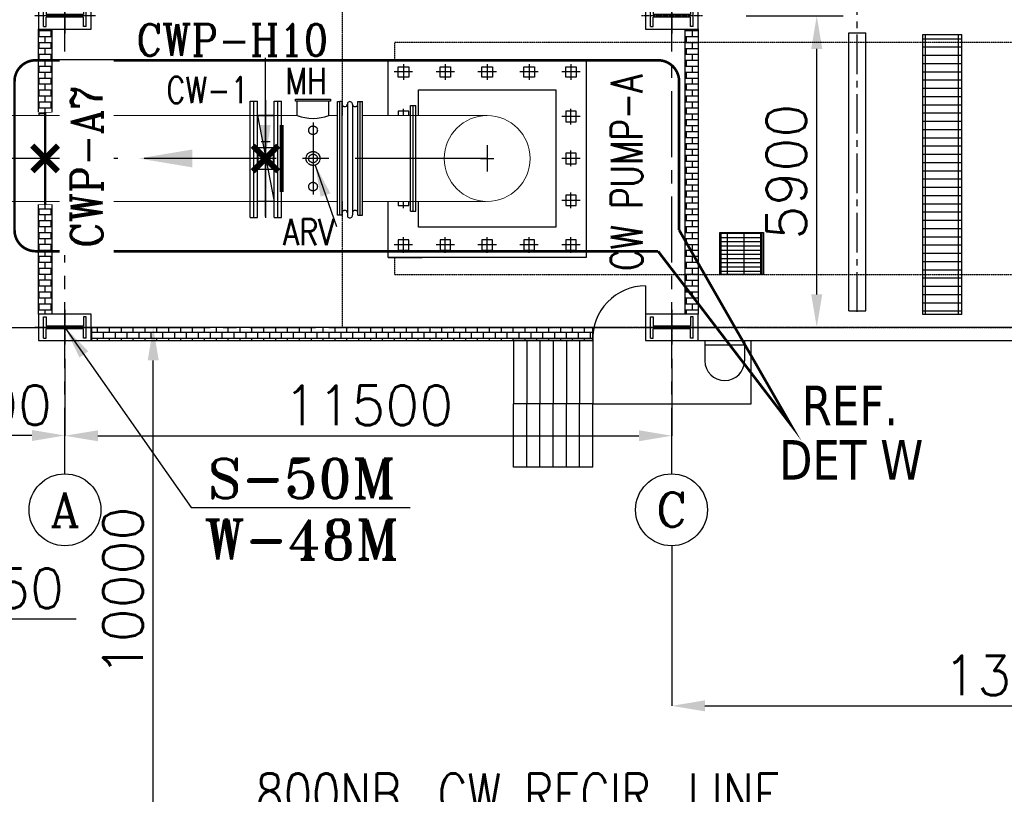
# Model space of a CAD drawing. Header units: inches. Extents: x -341304 to 31571016, y -692717 to 2132253.
# Tile 256 of 256: x 844852 to 863508, y -315827 to -301156. Entities that reach past the tile are written whole.
import ezdxf
from ezdxf.enums import TextEntityAlignment as Align

# ---------------------------------------------------------------- set-up
doc = ezdxf.new("R2010")
doc.units = ezdxf.units.IN
doc.header["$MEASUREMENT"] = 0
for name, pattern in [('CENTER', [2, 1.25, -0.25, 0.25, -0.25]), ('CENTER2', [1.125, 0.75, -0.125, 0.125, -0.125]), ('HIDDEN', [0.375, 0.25, -0.125])]:
    doc.linetypes.add(name, pattern=pattern)
for name, color, linetype in [('0-CL', 8, 'CENTER'), ('0-CW SUPPLY', 4, 'Continuous'), ('3', 2, 'HIDDEN'), ('7', 1, 'CENTER'), ('CEN', 1, 'CENTER'), ('CL', 8, 'CENTER'), ('CW PH Elevation', 8, 'Continuous'), ('CWPIPE', 3, 'CENTER'), ('DIM', 1, 'Continuous'), ('EQP0', 3, 'Continuous'), ('PH Plan', 7, 'Continuous'), ('Sump Plan', 7, 'Continuous'), ('text', 3, 'Continuous')]:
    doc.layers.add(name, color=color, linetype=linetype)
doc.styles.add('ROMANC', font='ROMANC.SHX')
doc.styles.add('ROMANS', font='romans')
doc.styles.add('ROMANT', font='romant', dxfattribs={"height": 5})
doc.styles.add('style1', font='verdana.ttf')
doc.linetypes.add('FENCELINE1', pattern='A,0.25,-0.1,[133,ltypeshp.shx,S=0.1,R=0,X=-0.1,Y=0],-0.1,1', length=1.45)
doc.dimstyles.new('User600', dxfattribs={"dimscale": 500, "dimtxt": 1.5, "dimasz": 1.25, "dimexe": 1, "dimexo": 1, "dimgap": 0.4, "dimtad": 1, "dimdec": 0, "dimzin": 0, "dimdsep": 46, "dimtxsty": 'ROMANS', "dimcen": 1, "dimclrd": 8, "dimclre": 8, "dimclrt": 3, "dimadec": 0, "dimazin": 0, "dimtfac": 1, "dimtdec": 0, "dimtix": 1, "dimtofl": 0, "dimtmove": 0, "dimatfit": 3, "dimfxl": 1, "dimtolj": 1, "dimtzin": 0, "dimarcsym": 0})
doc.dimstyles.new('User600Big', dxfattribs={"dimscale": 600, "dimtxt": 2.75, "dimasz": 1.25, "dimexe": 1, "dimexo": 1, "dimgap": 1.2, "dimtad": 1, "dimdec": 0, "dimzin": 0, "dimdsep": 46, "dimtxsty": 'ROMANS', "dimcen": 1, "dimclrd": 8, "dimclre": 8, "dimclrt": 3, "dimadec": 0, "dimazin": 0, "dimtfac": 1, "dimtdec": 0, "dimtix": 1, "dimtofl": 0, "dimtmove": 0, "dimatfit": 3, "dimfxl": 1, "dimtolj": 1, "dimtzin": 0, "dimarcsym": 0})

# ---------------------------------------------------------------- blocks, each defined once
blk = doc.blocks.new('*D293')
at = {"color": 8, "lineweight": -2, "transparency": 16777216}
for p, q in [((845709, -307580), (845709, -309036)), ((857209, -307580), (857209, -309036)), ((846334, -309036), (856584, -309036))]:
    blk.add_line(p, q, dxfattribs=at)
at = {"color": 8, "transparency": 16777216}
for points in [[(846334, -308932), (846334, -309140), (845709, -309036)], [(856584, -308932), (856584, -309140), (857209, -309036)]]:
    blk.add_solid(points, dxfattribs=at)
at = {"layer": 'Defpoints', "color": 0, "transparency": 16777216}
for p in [(845709, -307580), (857209, -307580), (857209, -309036)]:
    blk.add_point(p, dxfattribs=at)
at = {"color": 3, "transparency": 16777216, "insert": (851459, -308461), "char_height": 750, "attachment_point": 5, "style": 'ROMANS'}
blk.add_mtext('\\A1;11500', dxfattribs=at)
blk = doc.blocks.new('*D294')
at = {"color": 8, "lineweight": -2, "transparency": 16777216}
for p, q in [((841709, -309382), (841709, -309031)), ((845084, -309031), (842334, -309031)), ((845709, -309387), (845709, -309031))]:
    blk.add_line(p, q, dxfattribs=at)
at = {"color": 8, "transparency": 16777216}
for points in [[(842334, -308927), (842334, -309135), (841709, -309031)], [(845084, -308927), (845084, -309135), (845709, -309031)]]:
    blk.add_solid(points, dxfattribs=at)
at = {"layer": 'Defpoints', "color": 0, "transparency": 16777216}
for p in [(841709, -309031), (841709, -309382), (845709, -309387)]:
    blk.add_point(p, dxfattribs=at)
at = {"color": 3, "transparency": 16777216, "insert": (844178, -308456), "char_height": 750, "attachment_point": 5, "style": 'ROMANS'}
blk.add_mtext('\\A1;4000', dxfattribs=at)
blk = doc.blocks.new('*D169')
at = {"color": 8, "lineweight": -2, "transparency": 16777216}
for p, q in [((839059, -312819), (839059, -312502)), ((839684, -312502), (841084, -312502)), ((841709, -312853), (841709, -312502)), ((841709, -312502), (845924, -312502))]:
    blk.add_line(p, q, dxfattribs=at)
at = {"color": 8, "transparency": 16777216}
for points in [[(839684, -312398), (839684, -312606), (839059, -312502)], [(841084, -312398), (841084, -312606), (841709, -312502)]]:
    blk.add_solid(points, dxfattribs=at)
at = {"layer": 'Defpoints', "color": 0, "transparency": 16777216}
for p in [(839059, -312502), (839059, -312819), (841709, -312853)]:
    blk.add_point(p, dxfattribs=at)
at = {"color": 3, "transparency": 16777216, "insert": (844403, -311927), "char_height": 750, "attachment_point": 5, "style": 'ROMANS'}
blk.add_mtext('\\A1;2650', dxfattribs=at)
blk = doc.blocks.new('CW PUMP H COLU')
at = {"color": 254}
for p, q in [((-2122704, -102753), (-2122704, -102350)), ((-2122704, -102350), (-2122653, -102350)), ((-2122653, -102350), (-2122653, -102526)), ((-2121895, -102350), (-2121946, -102350)), ((-2121946, -102350), (-2121946, -102526)), ((-2121895, -102753), (-2121895, -102350)), ((-2122653, -102526), (-2121946, -102526)), ((-2122653, -102753), (-2122653, -102577)), ((-2122653, -102577), (-2121946, -102577)), ((-2121946, -102753), (-2121946, -102577)), ((-2122704, -102753), (-2122653, -102753)), ((-2121895, -102753), (-2121946, -102753))]:
    blk.add_line(p, q, dxfattribs=at)
blk.add_lwpolyline([(-2121799, -102802), (-2122799, -102802), (-2122799, -102302), (-2121799, -102302)], close=True, dxfattribs=at)
at = {"layer": 'CL'}
for p, q in [((-2122299, -102221), (-2122299, -102883)), ((-2122878, -102552), (-2121721, -102552))]:
    blk.add_line(p, q, dxfattribs=at)
blk = doc.blocks.new('Comm CWPH')
at = {"layer": 'PH Plan'}
h = blk.add_hatch(dxfattribs=at)
h.set_pattern_fill('BRICK', color=254, scale=450, style=0)
h.set_pattern_definition([(0, (1181372.89, 60551.97), (0, 112.5), []), (90, (1181372.9, 60551.97), (-225, 1e-14), [112.5, -112.5]), (90, (1181485.4, 60551.97), (-225, 1e-14), [-112.5, 112.5])])
h.paths.add_polyline_path([(-657967, -40988), (-657967, -40926), (-657842, -40926), (-657842, -39351), (-658092, -39351), (-658092, -40988)])
h.paths.add_polyline_path([(-657967, -42675), (-657967, -42676), (-658092, -42676), (-658092, -44750), (-657842, -44750), (-657842, -42676)])
h = blk.add_hatch(dxfattribs=at)
h.set_pattern_fill('BRICK', color=254, scale=450, style=0)
h.set_pattern_definition([(0, (1181372.89, 38951.36), (0, 112.5), []), (90, (1181372.9, 38951.36), (-225, 1e-14), [112.5, -112.5]), (90, (1181485.4, 38951.36), (-225, 1e-14), [-112.5, 112.5])])
h.paths.add_polyline_path([(-645592, -44751), (-645842, -44751), (-645842, -39351), (-645592, -39351)])
h = blk.add_hatch(dxfattribs=at)
h.set_pattern_fill('GRATE', color=254, scale=5000, style=0)
h.set_pattern_definition([(0, (-1197983.35, -5891.47), (0, 156.25), []), (90, (-1197983.35, -5891.47), (-625, 4e-14), [])])
h.paths.add_polyline_path([(-641339, -39454), (-640599, -39454), (-640599, -44754), (-641340, -44754)])
h = blk.add_hatch(dxfattribs=at)
h.set_pattern_fill('BRICK', color=254, scale=450, style=0)
h.set_pattern_definition([(0, (1181352.89, 5002.58), (0, 112.5), []), (90, (1181352.9, 5002.58), (-225, 1e-14), [112.5, -112.5]), (90, (1181465.4, 5002.58), (-225, 1e-14), [-112.5, 112.5])])
h.paths.add_polyline_path([(-657092, -45001), (-657092, -45251), (-647592, -45251), (-647592, -45001)])
at = {"color": 8, "linetype": 'CENTER2', "ltscale": 1000}
blk.add_line((-642579, -44706), (-642579, 108), dxfattribs=at)
at = {"color": 7}
for p, q in [((-644592, -46450), (-644592, -45252)), ((-647592, -46450), (-644592, -46450))]:
    blk.add_line(p, q, dxfattribs=at)
at = {"layer": 'CW PH Elevation'}
blk.add_line((-646742, -45005), (-646742, -45001), dxfattribs=at)
at = {"layer": 'EQP0'}
for p, q in [((-645467, -45251), (-644717, -45251)), ((-645467, -45251), (-645467, -45632)), ((-645467, -45329), (-644717, -45329)), ((-644717, -45251), (-644717, -45632))]:
    blk.add_line(p, q, dxfattribs=at)
for points, const_width in [([(-657842, -40926), (-658092, -40926)], 15), ([(-657967, -40926), (-657967, -42676)], 50), ([(-657842, -42676), (-658092, -42676)], 15)]:
    blk.add_lwpolyline(points, dxfattribs=dict(at, const_width=const_width))
blk.add_arc((-645092, -45632), 375, 180, 0, dxfattribs=at)
at = {"layer": 'PH Plan', "color": 254, "linetype": 'CENTER', "ltscale": 1000}
for p, q in [((-657592, -47774), (-657592, 10496)), ((-646092, -47774), (-646092, 10496)), ((-658092, -45001), (-645183, -45001))]:
    blk.add_line(p, q, dxfattribs=at)
at = {"layer": 'PH Plan', "color": 254}
for p, q in [((-642737, -39422), (-642420, -39422)), ((-642737, -44684), (-642737, -39422)), ((-642420, -44684), (-642420, -39422)), ((-641340, -44754), (-641340, -39454)), ((-641340, -39454), (-640599, -39454)), ((-640599, -44754), (-640599, -39454)), ((-645187, -43219), (-644387, -43219)), ((-645040, -44002), (-645040, -43202)), ((-644723, -44002), (-644723, -43202)), ((-644405, -44002), (-644405, -43202)), ((-645187, -43298), (-644387, -43298)), ((-645187, -43377), (-644387, -43377)), ((-645187, -43457), (-644387, -43457)), ((-645187, -43536), (-644387, -43536)), ((-645187, -43615), (-644387, -43615)), ((-645187, -43695), (-644387, -43695)), ((-645187, -43774), (-644387, -43774)), ((-645187, -43854), (-644387, -43854)), ((-642737, -44684), (-642420, -44684)), ((-640599, -44754), (-641340, -44754)), ((-647123, -45005), (-647123, -45001)), ((-647592, -45250), (-649092, -45250)), ((-649092, -45250), (-649092, -46450)), ((-648842, -45250), (-648842, -46450)), ((-648592, -45250), (-648592, -46450)), ((-648342, -45250), (-648342, -46450)), ((-648092, -45250), (-648092, -46450)), ((-647842, -45250), (-647842, -46450)), ((-647592, -45250), (-647592, -46450)), ((-647592, -45250), (-647592, -46450)), ((-647592, -46450), (-649092, -46450)), ((-649092, -47650), (-649092, -46450)), ((-648842, -47650), (-648842, -46450)), ((-648592, -47650), (-648592, -46450)), ((-648342, -47650), (-648342, -46450)), ((-648092, -47650), (-648092, -46450)), ((-647842, -47650), (-647842, -46450)), ((-647592, -47650), (-647592, -46450)), ((-647592, -47650), (-647592, -46450)), ((-647592, -47650), (-649092, -47650))]:
    blk.add_line(p, q, dxfattribs=at)
at = {"layer": 'PH Plan'}
for p, q in [((-645187, -43933), (-644387, -43933)), ((-646592, -44214), (-646592, -45251))]:
    blk.add_line(p, q, dxfattribs=at)
at = {"layer": 'PH Plan', "color": 254, "linetype": 'FENCELINE1', "ltscale": 750}
blk.add_line((-645592, -45251), (-637922, -45251), dxfattribs=at)
at = {"layer": 'PH Plan', "color": 254}
for points in [[(-658092, -40926), (-658092, -39351), (-657842, -39351), (-657842, -40926)], [(-657842, -42676), (-657842, -44751), (-658092, -44751), (-658092, -42676)]]:
    blk.add_lwpolyline(points, dxfattribs=at)
for points in [[(-645842, -39351), (-645592, -39351), (-645592, -44751), (-645842, -44751)], [(-645187, -43202), (-644387, -43202), (-644387, -44002), (-645187, -44002)], [(-645158, -43202), (-644358, -43202), (-644358, -44002), (-645158, -44002)], [(-657092, -45251), (-647592, -45251), (-647592, -45001), (-657092, -45001)]]:
    blk.add_lwpolyline(points, close=True, dxfattribs=at)
blk.add_arc((-646592, -45215), 1001, 90.0268, 182.083, dxfattribs=at)
at = {"color": 1, "extrusion": (0, 0, -1), "zscale": -1}
for p in [(2779892, 63451), (2768392, 63451), (2779892, 57551), (2768392, 57551)]:
    blk.add_blockref('CW PUMP H COLU', p, dxfattribs=at)
blk = doc.blocks.new('*D218')
at = {"color": 8, "lineweight": -2, "transparency": 16777216}
for p, q in [((858618, -301084), (860454, -301084)), ((859954, -306359), (859954, -301709)), ((858618, -306984), (860454, -306984))]:
    blk.add_line(p, q, dxfattribs=at)
at = {"color": 8, "transparency": 16777216}
for points in [[(859849, -301709), (860058, -301709), (859954, -301084)], [(859849, -306359), (860058, -306359), (859954, -306984)]]:
    blk.add_solid(points, dxfattribs=at)
at = {"layer": 'Defpoints', "color": 0, "transparency": 16777216}
for p in [(858118, -301084), (859954, -301084), (858118, -306984)]:
    blk.add_point(p, dxfattribs=at)
at = {"color": 3, "transparency": 16777216, "insert": (859379, -304034), "char_height": 750, "attachment_point": 5, "rotation": 90, "style": 'ROMANS'}
blk.add_mtext('\\A1;5900', dxfattribs=at)
blk = doc.blocks.new('*D258')
at = {"color": 8, "lineweight": -2, "transparency": 16777216}
for p, q in [((857209, -311119), (857209, -314152)), ((857834, -314152), (870084, -314152))]:
    blk.add_line(p, q, dxfattribs=at)
at = {"color": 8, "transparency": 16777216}
for points in [[(857834, -314047), (857834, -314256), (857209, -314152)], [(870084, -314047), (870084, -314256), (870709, -314152)]]:
    blk.add_solid(points, dxfattribs=at)
at = {"layer": 'Defpoints', "color": 0, "transparency": 16777216}
for p in [(857209, -311119), (870709, -314152), (870709, -314152)]:
    blk.add_point(p, dxfattribs=at)
at = {"color": 3, "transparency": 16777216, "insert": (863959, -313577), "char_height": 750, "attachment_point": 5, "style": 'ROMANS'}
blk.add_mtext('\\A1;13500', dxfattribs=at)
blk = doc.blocks.new('*D376')
at = {"color": 8, "lineweight": -2, "transparency": 16777216}
for p, q in [((845376, -306984), (847882, -306984)), ((847382, -316359), (847382, -307609)), ((847995, -316984), (846882, -316984))]:
    blk.add_line(p, q, dxfattribs=at)
at = {"color": 8, "transparency": 16777216}
for points in [[(847278, -307609), (847486, -307609), (847382, -306984)], [(847278, -316359), (847486, -316359), (847382, -316984)]]:
    blk.add_solid(points, dxfattribs=at)
at = {"layer": 'Defpoints', "color": 0, "transparency": 16777216}
for p in [(844876, -306984), (847382, -306984), (848495, -316984)]:
    blk.add_point(p, dxfattribs=at)
at = {"color": 3, "transparency": 16777216, "insert": (846807, -311984), "char_height": 750, "attachment_point": 5, "rotation": 90, "style": 'ROMANS'}
blk.add_mtext('\\A1;10000', dxfattribs=at)
blk = doc.blocks.new('CWHU34')
at = {"layer": '3'}
for p, q in [((-611877, -37214), (-611877, -40987)), ((-610877, -39600), (-598648, -39600)), ((-610877, -39925), (-610877, -39600)), ((-611877, -42613), (-611877, -45000)), ((-610877, -44000), (-610877, -43675)), ((-610877, -44000), (-598377, -44000)), ((-611877, -45000), (-598377, -45000))]:
    blk.add_line(p, q, dxfattribs=at)
at = {"layer": '7'}
blk.add_line((-598323, -45000), (-611877, -45000), dxfattribs=at)
blk = doc.blocks.new('A$C38D84FB9')
at = {"layer": 'CWPIPE', "color": 1, "ltscale": 1000, "const_width": 75}
for points in [[(0, 0), (-162, 162)], [(0, 0), (162, 162)], [(0, 0), (-162, -162)], [(0, 0), (162, -162)]]:
    blk.add_lwpolyline(points, dxfattribs=at)

msp = doc.modelspace()

# ---------------------------------------------------------------- linework, layer by layer
at = {"color": 20}
for p, q in [((852121.9, -301997.4), (852121.9, -302294.6)), ((852915.6, -301997.4), (852915.6, -302294.6)), ((853709.4, -301997.4), (853709.4, -302294.6)), ((854503.1, -301997.4), (854503.1, -302294.6)), ((855296.9, -301997.4), (855296.9, -302294.6)), ((852296.2, -302146), (851947.5, -302146)), ((853090, -302146), (852741.3, -302146)), ((853883.7, -302146), (853535, -302146)), ((854677.5, -302146), (854328.8, -302146)), ((855471.2, -302146), (855122.5, -302146)), ((852121.9, -302971.1), (852121.9, -302841.8)), ((855296.9, -303139), (855296.9, -302841.8)), ((855471.2, -302990.4), (855122.5, -302990.4)), ((855296.9, -303932.7), (855296.9, -303635.5)), ((855471.2, -303784.1), (855122.5, -303784.1)), ((855296.9, -304726.5), (855296.9, -304429.3)), ((852121.9, -304726.5), (852121.9, -304597.1)), ((855471.2, -304577.9), (855122.5, -304577.9)), ((851834.4, -305659.1), (851834.4, -305171.9)), ((852121.9, -305570.9), (852121.9, -305273.7)), ((852915.6, -305570.9), (852915.6, -305273.7)), ((853709.4, -305570.9), (853709.4, -305273.7)), ((854503.1, -305570.9), (854503.1, -305273.7)), ((855296.9, -305570.9), (855296.9, -305273.7)), ((852296.2, -305422.3), (851947.5, -305422.3)), ((853090, -305422.3), (852741.3, -305422.3)), ((853883.7, -305422.3), (853535, -305422.3)), ((854677.5, -305422.3), (854328.8, -305422.3)), ((855471.2, -305422.3), (855122.5, -305422.3)), ((851834.4, -305659.1), (852477.9, -305659.1))]:
    msp.add_line(p, q, dxfattribs=at)
msp.add_line((849509.4, -302682.6), (849509.4, -304905.7))
at = {"color": 7}
msp.add_line((844542.1, -306983.5), (845209.4, -306983.5), dxfattribs=at)
at = {"color": 3}
for points in [[(851834.4, -302971.1), (851834.4, -301909.1), (855584.4, -301909.1), (855584.4, -305659.1), (851834.4, -305659.1), (851834.4, -304597.1)], [(852409.4, -302971.1), (852409.4, -302484.1), (855009.4, -302484.1), (855009.4, -305084.1), (852409.4, -305084.1), (852409.4, -304597.1)]]:
    msp.add_lwpolyline(points, dxfattribs=at)
at = {"color": 20}
for points in [[(852221.9, -302246), (852021.9, -302246), (852021.9, -302046), (852221.9, -302046)], [(853015.6, -302246), (852815.6, -302246), (852815.6, -302046), (853015.6, -302046)], [(853809.4, -302246), (853609.4, -302246), (853609.4, -302046), (853809.4, -302046)], [(854603.1, -302246), (854403.1, -302246), (854403.1, -302046), (854603.1, -302046)], [(855396.9, -302246), (855196.9, -302246), (855196.9, -302046), (855396.9, -302046)], [(855396.9, -302890.4), (855196.9, -302890.4), (855196.9, -303090.4), (855396.9, -303090.4)], [(855396.9, -303684.1), (855196.9, -303684.1), (855196.9, -303884.1), (855396.9, -303884.1)], [(855396.9, -304477.9), (855196.9, -304477.9), (855196.9, -304677.9), (855396.9, -304677.9)], [(852221.9, -305322.3), (852021.9, -305322.3), (852021.9, -305522.3), (852221.9, -305522.3)], [(853015.6, -305322.3), (852815.6, -305322.3), (852815.6, -305522.3), (853015.6, -305522.3)], [(853809.4, -305322.3), (853609.4, -305322.3), (853609.4, -305522.3), (853809.4, -305522.3)], [(854603.1, -305322.3), (854403.1, -305322.3), (854403.1, -305522.3), (854603.1, -305522.3)], [(855396.9, -305322.3), (855196.9, -305322.3), (855196.9, -305522.3), (855396.9, -305522.3)]]:
    msp.add_lwpolyline(points, close=True, dxfattribs=at)
for points in [[(852221.9, -302971.1), (852221.9, -302890.4), (852021.9, -302890.4), (852021.9, -302971.1)], [(852021.9, -304597.1), (852021.9, -304677.9), (852221.9, -304677.9), (852221.9, -304597.1)]]:
    msp.add_lwpolyline(points, dxfattribs=at)
at = {"color": 20, "const_width": 75}
msp.add_lwpolyline([(849814.3, -303152.1), (849814.3, -304416.2)], dxfattribs=at)
at = {"layer": '0-CL', "lineweight": -3, "ltscale": 2000}
for p, q in [((849509.4, -304885.6), (849509.4, -302682.6)), ((850409.4, -303104.1), (850409.4, -304464.2)), ((853709.4, -303783.5), (841436, -303783.5))]:
    msp.add_line(p, q, dxfattribs=at)
at = {"layer": '0-CW SUPPLY', "color": 4, "linetype": 'Continuous', "lineweight": 9, "ltscale": 2500}
for p, q in [((850109.4, -302970.9), (841709.4, -302970.5)), ((850872.4, -302971), (850709.4, -302971)), ((853709.4, -302971.1), (851346.4, -302971)), ((850872.4, -304596.5), (841709.4, -304596.5)), ((853677.8, -304596.5), (851346.4, -304596.5))]:
    msp.add_line(p, q, dxfattribs=at)
msp.add_solid([(848125, -303953.5), (848125, -303613.5), (847105, -303783.5)], dxfattribs=at)
at = {"layer": 'CEN', "color": 20}
for centre, radius in [((850409.4, -303250.9), 82.2), ((850409.4, -303784.1), 132.2), ((850409.4, -303784.1), 82.2), ((850409.4, -304317.3), 82.2)]:
    msp.add_circle(centre, radius, dxfattribs=at)
at = {"layer": 'CW PH Elevation', "color": 20}
for p, q in [((849217.3, -304901), (849217.3, -302698)), ((849217.3, -304901), (849217.3, -302698)), ((849217.3, -302698), (849357.3, -302698)), ((849287.3, -304901), (849287.3, -302698)), ((849287.3, -304901), (849287.3, -302698)), ((849357.3, -304901), (849357.3, -302698)), ((849357.3, -304901), (849357.3, -302698)), ((849674.3, -304901), (849674.3, -302698)), ((849674.3, -302698), (849814.3, -302698)), ((849744.1, -304901), (849744.1, -302698)), ((849814.3, -304901), (849814.3, -302698)), ((849814.3, -304901), (849814.3, -302698)), ((849814.3, -302986), (849814.3, -302704.8)), ((850109.4, -302971.1), (850109.4, -302700.2)), ((850709.4, -302971.1), (850709.4, -302700.2)), ((850872.4, -304860.2), (850872.4, -302708.1)), ((850872.4, -304860.2), (850872.4, -302708.1)), ((850872.4, -302708.1), (850917.4, -302708.1)), ((850917.4, -304860.2), (850917.4, -302708.1)), ((850917.4, -304860.2), (850917.4, -302708.1)), ((850959.4, -302708.1), (850917.4, -302708.1)), ((850959.4, -304860.2), (850959.4, -302708.1)), ((850959.4, -304860.2), (850959.4, -302708.1)), ((851060.8, -302764.5), (851060.8, -304854.4)), ((851060.8, -302764.5), (851060.8, -304854.4)), ((851158.2, -302763.3), (851158.2, -304853.4)), ((851158.2, -302763.3), (851158.2, -304853.4)), ((851259.4, -304860.2), (851259.4, -302708.1)), ((851259.4, -302708.1), (851301.4, -302708.1)), ((851259.4, -304860.2), (851259.4, -302708.1)), ((851259.4, -302708.1), (851301.4, -302708.1)), ((851301.4, -304860.2), (851301.4, -302708.1)), ((851301.4, -304860.2), (851301.4, -302708.1)), ((851301.4, -302708.1), (851346.4, -302708.1)), ((851346.4, -304860.2), (851346.4, -302708.1)), ((851346.4, -304860.2), (851346.4, -302708.1)), ((852259.4, -304784.1), (852259.4, -302784.1)), ((852259.4, -302784.1), (852359.4, -302784.1)), ((852259.4, -304784.1), (852259.4, -302784.1)), ((852259.4, -302784.1), (852359.4, -302784.1)), ((852309.4, -304784.1), (852309.4, -302784.1)), ((852309.4, -304784.1), (852309.4, -302784.1)), ((852359.4, -304784.1), (852359.4, -302784.1)), ((852359.4, -304784.1), (852359.4, -302784.1)), ((849674.3, -302970.6), (849357.3, -302970.6)), ((849357.3, -302970.6), (849674.3, -304597.6)), ((849674.3, -302970.6), (849357.3, -302970.6)), ((849357.3, -302970.6), (849674.3, -302970.6)), ((849428.8, -303465.8), (849511.8, -303465.8)), ((849428.8, -303465.8), (849511.8, -303465.8)), ((849511.8, -303465.8), (849594.8, -303465.8)), ((849511.8, -303581.5), (849511.8, -303465.8)), ((849509.4, -303604.9), (849509.4, -303961.4)), ((849674.3, -304597.6), (849357.3, -304597.6)), ((852259.4, -304784.1), (852359.4, -304784.1)), ((852259.4, -304784.1), (852359.4, -304784.1)), ((849217.3, -304901), (849357.3, -304901)), ((849217.3, -304901), (849357.3, -304901)), ((849674.3, -304901), (849814.3, -304901)), ((850917.4, -304860.2), (850872.4, -304860.2)), ((850959.4, -304860.2), (850917.4, -304860.2)), ((851259.4, -304860.2), (851301.4, -304860.2)), ((851259.4, -304860.2), (851301.4, -304860.2)), ((851301.4, -304860.2), (851343.4, -304860.2)), ((851301.4, -304860.2), (851346.4, -304860.2))]:
    msp.add_line(p, q, dxfattribs=at)
msp.add_lwpolyline([(850742.1, -302700.2), (850076.7, -302700.2), (850076.7, -302662.8), (850742.1, -302662.8)], close=True, dxfattribs=at)
msp.add_lwpolyline([(849361.8, -303788.5), (849361.8, -303788.5), (849361.8, -303988.5), (849661.8, -303988.5), (849661.8, -303581.5), (849361.8, -303581.5), (849361.8, -303788.5)], dxfattribs=at)
at = {"layer": 'CW PH Elevation', "color": 20, "const_width": 62.5}
msp.add_lwpolyline([(849509.4, -303815.7, -1), (849509.4, -303753.2, -1)], format="xyb", close=True, dxfattribs=at)
at = {"layer": 'CW PH Elevation', "color": 20}
for centre, radius, start, end in [((851009.8, -302748.4), 52.9, 197.63379, 343.72453), ((851009.8, -302748.4), 52.9, 197.63379, 343.72453), ((851109.4, -302757.2), 49.2, 352.95562, 188.45567), ((851109.4, -302757.2), 49.2, 352.95562, 188.45567), ((851209, -302748.4), 52.9, 196.27547, 342.36621), ((851209, -302748.4), 52.9, 196.27547, 342.36621), ((850409.4, -302155), 869.5, 249.81748, 290.18252), ((851009.8, -304819.8), 52.9, 16.27547, 162.36621), ((851009.8, -304819.8), 52.9, 16.27547, 162.36621), ((851209, -304819.8), 52.9, 17.63379, 163.72453), ((851209, -304819.8), 52.9, 17.63379, 163.72453), ((851109.4, -304861.9), 49.2, 171.54433, 7.04438), ((851109.4, -304861.9), 49.2, 171.54433, 7.04438)]:
    msp.add_arc(centre, radius, start, end, dxfattribs=at)
at = {"layer": 'CWPIPE', "color": 4, "linetype": 'Continuous', "lineweight": 9, "ltscale": 2500}
msp.add_circle((853709.4, -303784.1), 813, dxfattribs=at)
at = {"layer": 'DIM', "color": 0, "const_width": 50}
msp.add_lwpolyline([(856946.6, -305540.7), (845153.7, -305540.7, -0.4142136), (844753.7, -305140.7), (844753.7, -302324.1, -0.4142136), (845153.7, -301924.1), (856946.6, -301924.1, -0.4142136), (857346.6, -302324.1), (857346.6, -305140.7)], format="xyb", dxfattribs=at)
msp.add_lwpolyline([(857346.6, -305140.7), (859459.7, -308823.7), (856946.6, -305540.7)], dxfattribs=at)
at = {"layer": 'PH Plan', "color": 254}
for centre in [(845709.4, -310438.2), (857201.9, -310438.2)]:
    msp.add_circle(centre, 681, dxfattribs=at)
at = {"layer": 'Sump Plan'}
for p, q in [((853709.4, -303534.1), (853709.4, -304034.1)), ((853709.4, -303534.1), (853709.4, -304034.1)), ((853584.4, -303784.1), (853834.4, -303784.1)), ((853584.4, -303784.1), (853834.4, -303784.1))]:
    msp.add_line(p, q, dxfattribs=at)

# ---------------------------------------------------------------- block references
at = {"color": 7}
msp.add_blockref('Comm CWPH', (1503301.6, -261982.9), dxfattribs=at)
at = {"color": 230}
msp.add_blockref('CWHU34', (1462836.8, -261983.5), dxfattribs=at)
at = {"layer": 'CWPIPE', "ltscale": 1000, "yscale": 1.5, "zscale": 1.5}
for p, xscale in [((845334.4, -303783.5), -1.5), ((849509.4, -303784.8), 1.5)]:
    msp.add_blockref('A$C38D84FB9', p, dxfattribs=dict(at, xscale=xscale))

# ---------------------------------------------------------------- texts
at = {"lineweight": 25, "style": 'style1', "width": 0.8}
for s, p in [('REF.', (860582.1, -308460.7, -35984.3)), ('DET W', (860605.2, -309492.8, -35984.3))]:
    msp.add_text(s, height=750, dxfattribs=at).set_placement(p, align=Align.MIDDLE)
at = {"color": 3, "lineweight": -2, "style": 'ROMANT'}
for s, p in [('S-50M', (850197.9, -309845.6, -70.2)), ('W-48M', (850197.9, -311002.9, -70.2))]:
    msp.add_text(s, height=750, dxfattribs=at).set_placement(p, align=Align.MIDDLE_CENTER)
at = {"layer": 'EQP0', "color": 20, "style": 'ROMANC', "width": 0.9}
msp.add_text('CWP-H10', height=600, dxfattribs=at).set_placement((847063.1, -301838.9, 35984.3))
at = {"layer": 'EQP0', "style": 'ROMANS', "width": 0.8}
for s, p in [('MH', (849884.2, -302565.8, 35984.3)), ('CW-1', (847631.2, -302738.4, 35984.3)), ('ARV', (849836.9, -305429.2, 35984.3))]:
    msp.add_text(s, height=500, dxfattribs=at).set_placement(p)
at = {"layer": 'PH Plan', "color": 254, "style": 'ROMANC'}
for s, p in [('A', (845709.4, -310438.2)), ('C', (857201.9, -310438.2))]:
    msp.add_text(s, height=650, dxfattribs=at).set_placement(p, align=Align.MIDDLE)
at = {"layer": 'text', "style": 'ROMANS', "width": 0.75}
msp.add_text('CW PUMP-A', height=600, rotation=90, dxfattribs=at).set_placement((856651.4, -305913.9, 35984.3))
at = {"layer": 'text', "lineweight": 25, "style": 'ROMANS', "width": 0.8}
msp.add_text('800NB, CW RECIR. LINE', height=780, dxfattribs=at).set_placement((849321.2, -316215.8, -22858.2))

# ---------------------------------------------------------------- dimensions: what is measured, and where the dimension line sits
at = {"color": 7}
dim = msp.add_linear_dim(base=(859953.6, -301083.5), p1=(858118.5, -306983.5), p2=(858118.5, -301083.5), angle=90, dimstyle='User600', dxfattribs=at)
dim.commit()
dim.dimension.update_dxf_attribs({"geometry": '*D218', "text_midpoint": (859378.6, -304033.5)})
at = {"color": 20}
dim = msp.add_linear_dim(base=(847381.9, -306983.5), p1=(848495.1, -316983.5), p2=(844875.7, -306983.5), angle=90, dimstyle='User600', dxfattribs=at)
dim.commit()
dim.dimension.update_dxf_attribs({"geometry": '*D376', "text_midpoint": (846806.9, -311983.5)})
for base, p1, p2, picture, middle in [((857209.4, -309035.8), (845709.4, -307580.2), (857209.4, -307580.2), '*D293', (851459.4, -308460.8)), ((870709.4, -314151.6), (857209.4, -311119.2), (870709.4, -314151.6), '*D258', (863959.4, -313576.6))]:
    dim = msp.add_linear_dim(base=base, p1=p1, p2=p2, dimstyle='User600', override={"dimexe": 0, "dimexo": 0})
    dim.commit()
    dim.dimension.update_dxf_attribs({"geometry": picture, "text_midpoint": middle})
dim = msp.add_linear_dim(base=(841709.4, -309030.9), p1=(845709.4, -309387.1), p2=(841709.4, -309381.8), angle=180, dimstyle='User600', override={"dimexe": 0, "dimexo": 0})
dim.commit()
dim.dimension.update_dxf_attribs({"geometry": '*D294', "text_midpoint": (844177.6, -309030.9), "dimtype": 160})
dim = msp.add_linear_dim(base=(839059.4, -312502.1), p1=(841709.4, -312852.9), p2=(839059.4, -312818.7), dimstyle='User600', override={"dimexe": 0, "dimexo": 0})
dim.commit()
dim.dimension.update_dxf_attribs({"geometry": '*D169', "text_midpoint": (844402.7, -312502.1), "dimtype": 160})

# ---------------------------------------------------------------- leaders
for points in [[(849509.4, -303753.2), (849509.4, -301880.4)], [(850450.2, -303909.8), (850853.3, -305070.1)]]:
    msp.add_leader(points, dimstyle='User600Big', override={"dimasz": 1, "dimtad": 0})
at = {"color": 7}
msp.add_leader([(845709.4, -306983.5), (848097.9, -310397.8), (852249.8, -310397.8)], dimstyle='User600', dxfattribs=at)

# ---------------------------------------------------------------- next in the draw order: wipeouts: each hides what was drawn before it
msp.add_wipeout([(846632.2, -305612.7), (846632.2, -301926.9), (845612.2, -301926.9), (845612.2, -305612.7)]).dxf.layer = 'EQP0'

# ---------------------------------------------------------------- next in the draw order: texts
at = {"layer": 'EQP0', "color": 20, "style": 'ROMANC', "width": 0.9}
msp.add_text('CWP-A7', height=600, rotation=90, dxfattribs=at).set_placement((846422.2, -305479.8))

doc.saveas('drawing.dxf')
